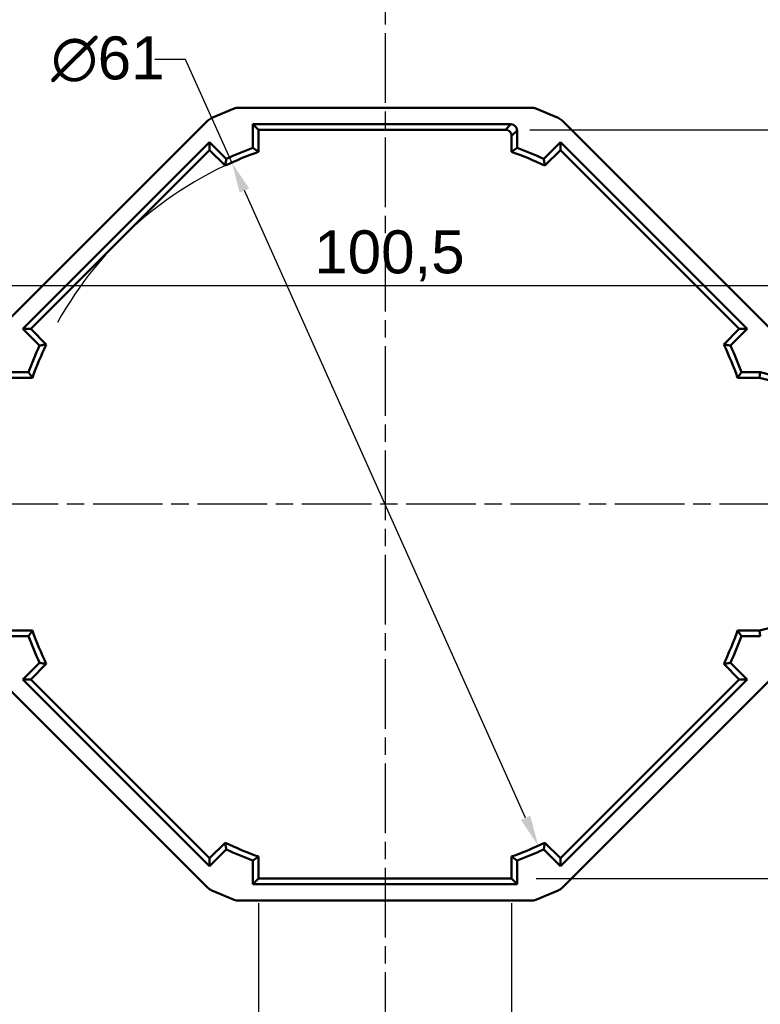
# Model space of a CAD drawing. Header units: millimetres. Extents: x 50 to 454, y 72 to 392.
# Tile 19 of 26: x 127 to 187, y 251 to 332. Entities that reach past the tile are written whole.
import ezdxf

# ---------------------------------------------------------------- set-up
doc = ezdxf.new("R2010")
doc.units = ezdxf.units.MM
doc.linetypes.add('CHAIN', pattern=[0.3543, 0.2362, -0.0295, 0.0591, -0.0295])
doc.linetypes.add('LONG_DASH_DOTTED', pattern=[0.3001, 0.2362, -0.0295, 0.0049, -0.0295])
for name, color, linetype, lineweight in [('Arêtes tangentes visibles(GABARIT)', 7, 'Continuous', 50), ('Arêtes visibles(GABARIT)', 7, 'Continuous', 50), ('Cotes(GABARIT)', 7, 'Continuous', 25), ('Marque de centre(GABARIT)', 7, 'LONG_DASH_DOTTED', 25)]:
    doc.layers.add(name, color=color, linetype=linetype, lineweight=lineweight)
doc.styles.add('Courant-BSI', font='arial.ttf')
doc.dimstyles.new('MS-Relais', dxfattribs={"dimtxt": 3.5, "dimasz": 2.5, "dimexe": 2, "dimexo": 2, "dimgap": 0.3, "dimtad": 1, "dimtoh": 1, "dimrnd": 1e-08, "dimtxsty": 'Courant-BSI', "dimcen": 0.09, "dimdle": 6, "dimclrd": 7, "dimclre": 7, "dimclrt": 7, "dimazin": 2, "dimtfac": 0.571429, "dimtmove": 0, "dimatfit": 3, "dimfxl": 1, "dimtolj": 1, "dimlwd": 25, "dimlwe": 25, "dimarcsym": 0})

# ---------------------------------------------------------------- blocks, each defined once
blk = doc.blocks.new('*D34')
at = {"layer": 'Cotes(GABARIT)', "color": 7, "linetype": 'Continuous', "lineweight": 25}
for p, q in [((140.425, 328.349), (137.925, 328.349)), ((144.184, 319.962), (140.425, 328.349)), ((168.109, 266.578), (145.206, 317.681))]:
    blk.add_line(p, q, dxfattribs=at)
blk.add_arc((156.657, 292.129), 30.5, 110.38289, 150.98001, dxfattribs=at)
at = {"layer": 'Cotes(GABARIT)', "color": 7, "linetype": 'Continuous'}
for points in [[(145.587, 317.851), (144.826, 317.51), (144.184, 319.962)], [(168.489, 266.748), (167.728, 266.408), (169.131, 264.297)]]:
    blk.add_solid(points, dxfattribs=at)
at = {"layer": 'Defpoints', "color": 0, "linetype": 'Continuous'}
for p in [(144.184, 319.962), (169.131, 264.297)]:
    blk.add_point(p, dxfattribs=at)
at = {"layer": 'Cotes(GABARIT)', "color": 7, "linetype": 'Continuous', "lineweight": 25, "insert": (129.479, 330.234), "char_height": 3.5, "attachment_point": 1, "style": 'Courant-BSI'}
blk.add_mtext('\\A1;∅61', dxfattribs=at)
blk = doc.blocks.new('*D35')
at = {"layer": 'Cotes(GABARIT)', "color": 7, "linetype": 'Continuous', "lineweight": 25}
for p, q in [((168.458, 322.629), (256.487, 322.629)), ((254.487, 320.129), (254.487, 264.129)), ((168.957, 261.629), (256.487, 261.629))]:
    blk.add_line(p, q, dxfattribs=at)
at = {"layer": 'Cotes(GABARIT)', "color": 7, "linetype": 'Continuous'}
for points in [[(254.07, 320.129), (254.904, 320.129), (254.487, 322.629)], [(254.07, 264.129), (254.904, 264.129), (254.487, 261.629)]]:
    blk.add_solid(points, dxfattribs=at)
at = {"layer": 'Defpoints', "color": 0, "linetype": 'Continuous'}
for p in [(166.458, 322.629), (166.957, 261.629), (254.487, 261.629)]:
    blk.add_point(p, dxfattribs=at)
at = {"layer": 'Cotes(GABARIT)', "color": 7, "linetype": 'Continuous', "lineweight": 25, "insert": (250.613, 289.951), "char_height": 3.5, "attachment_point": 1, "rotation": 90, "style": 'Courant-BSI'}
blk.add_mtext('\\A1;61', dxfattribs=at)
blk = doc.blocks.new('*D36')
at = {"layer": 'Cotes(GABARIT)', "color": 7, "linetype": 'Continuous', "lineweight": 25}
for p, q in [((146.357, 259.629), (146.357, 208.237)), ((166.957, 259.629), (166.957, 208.237)), ((164.457, 210.237), (148.857, 210.237))]:
    blk.add_line(p, q, dxfattribs=at)
at = {"layer": 'Cotes(GABARIT)', "color": 7, "linetype": 'Continuous'}
for points in [[(148.857, 210.653), (148.857, 209.82), (146.357, 210.237)], [(164.457, 210.653), (164.457, 209.82), (166.957, 210.237)]]:
    blk.add_solid(points, dxfattribs=at)
at = {"layer": 'Defpoints', "color": 0, "linetype": 'Continuous'}
for p in [(146.357, 261.629), (166.957, 261.629), (146.357, 210.237)]:
    blk.add_point(p, dxfattribs=at)
at = {"layer": 'Cotes(GABARIT)', "color": 7, "linetype": 'Continuous', "lineweight": 25, "insert": (152.083, 214.743), "char_height": 3.5, "attachment_point": 1, "style": 'Courant-BSI'}
blk.add_mtext('\\A1;20,6', dxfattribs=at)
blk = doc.blocks.new('*D38')
at = {"layer": 'Cotes(GABARIT)', "color": 7, "linetype": 'Continuous', "lineweight": 25}
for p, q in [((106.407, 300.329), (106.407, 311.929)), ((206.907, 300.329), (206.907, 311.929)), ((204.407, 309.929), (108.907, 309.929))]:
    blk.add_line(p, q, dxfattribs=at)
at = {"layer": 'Cotes(GABARIT)', "color": 7, "linetype": 'Continuous'}
for points in [[(108.907, 310.346), (108.907, 309.513), (106.407, 309.929)], [(204.407, 310.346), (204.407, 309.513), (206.907, 309.929)]]:
    blk.add_solid(points, dxfattribs=at)
at = {"layer": 'Defpoints', "color": 0, "linetype": 'Continuous'}
for p in [(106.407, 309.929), (106.407, 298.329), (206.907, 298.329)]:
    blk.add_point(p, dxfattribs=at)
at = {"layer": 'Cotes(GABARIT)', "color": 7, "linetype": 'Continuous', "lineweight": 25, "insert": (150.904, 314.436), "char_height": 3.5, "attachment_point": 1, "style": 'Courant-BSI'}
blk.add_mtext('\\A1;100,5', dxfattribs=at)

msp = doc.modelspace()

# ---------------------------------------------------------------- linework, layer by layer
at = {"layer": 'Arêtes tangentes visibles(GABARIT)'}
for p, q in [((144.3654, 324.3951), (144.3737, 324.3532)), ((144.7564, 324.4294), (144.748, 324.4712)), ((168.5669, 324.4712), (168.5586, 324.4294)), ((168.9412, 324.3532), (168.9495, 324.3951)), ((142.2096, 323.4198), (142.2333, 323.3843)), ((142.5577, 323.601), (142.5339, 323.6365)), ((170.781, 323.6365), (170.7573, 323.601)), ((171.0817, 323.3843), (171.1054, 323.4198)), ((166.9114, 323.0832), (166.4576, 322.6294)), ((166.9575, 322.1294), (167.4113, 322.5833)), ((142.2333, 260.8744), (142.2096, 260.8389)), ((171.1054, 260.8389), (171.0817, 260.8744)), ((142.5339, 260.6222), (142.5577, 260.6577)), ((144.3737, 259.9055), (144.3654, 259.8636)), ((168.9495, 259.8636), (168.9412, 259.9055)), ((170.7573, 260.6577), (170.781, 260.6222)), ((144.748, 259.7875), (144.7564, 259.8294)), ((168.5586, 259.8294), (168.5669, 259.7875))]:
    msp.add_line(p, q, dxfattribs=at)
at = {"layer": 'Arêtes visibles(GABARIT)'}
for p, q in [((144.3737, 324.3532), (142.5577, 323.601)), ((168.5586, 324.4294), (144.7564, 324.4294)), ((170.7573, 323.601), (168.9412, 324.3532)), ((142.2333, 323.3843), (125.4051, 306.5561)), ((187.9099, 306.5561), (171.0817, 323.3843)), ((145.9036, 321.1551), (145.9036, 323.0832)), ((145.9036, 323.0832), (166.9114, 323.0832)), ((145.9036, 323.0832), (146.3575, 322.6294)), ((146.3575, 322.6294), (166.4576, 322.6294)), ((146.3575, 320.8375), (146.3575, 322.6294)), ((167.4113, 322.5833), (167.4113, 321.1551)), ((166.9575, 322.1294), (166.9575, 320.8375)), ((127.1657, 306.4129), (142.3739, 321.6211)), ((127.8075, 306.4129), (142.3739, 320.9793)), ((142.3739, 321.6211), (143.7373, 320.2578)), ((142.3739, 321.6211), (142.3739, 320.9793)), ((142.3739, 320.9793), (143.6409, 319.7123)), ((169.5777, 320.2578), (170.941, 321.6211)), ((169.674, 319.7123), (170.941, 320.9793)), ((170.941, 321.6211), (186.1492, 306.4129)), ((170.941, 321.6211), (170.941, 320.9793)), ((170.941, 320.9793), (185.5074, 306.4129)), ((128.5291, 305.0496), (127.1657, 306.4129)), ((127.1657, 306.4129), (127.8075, 306.4129)), ((129.0745, 305.1459), (127.8075, 306.4129)), ((185.5074, 306.4129), (184.2404, 305.1459)), ((186.1492, 306.4129), (184.7859, 305.0496)), ((186.1492, 306.4129), (185.5074, 306.4129)), ((126.1005, 302.8832), (127.6317, 302.8832)), ((126.1575, 302.4294), (127.9493, 302.4294)), ((185.3657, 302.4294), (187.1575, 302.4294)), ((185.6832, 302.8832), (187.2144, 302.8832)), ((187.2144, 302.8832), (187.1575, 302.4294)), ((187.1575, 302.4294), (197.1575, 299.8794)), ((187.2144, 302.8832), (197.2494, 300.3243)), ((197.1575, 284.3794), (187.1575, 281.8294)), ((127.9493, 281.8294), (126.1575, 281.8294)), ((187.1575, 281.8294), (185.3657, 281.8294)), ((187.2144, 281.3755), (187.1575, 281.8294)), ((127.6317, 281.3755), (126.1005, 281.3755)), ((187.2144, 281.3755), (185.6832, 281.3755)), ((127.1657, 277.8458), (128.5291, 279.2092)), ((184.7859, 279.2092), (186.1492, 277.8458)), ((127.8075, 277.8458), (129.0745, 279.1128)), ((184.2404, 279.1128), (185.5074, 277.8458)), ((125.4051, 277.7027), (142.2333, 260.8744)), ((142.3739, 262.6376), (127.1657, 277.8458)), ((127.1657, 277.8458), (127.8075, 277.8458)), ((142.3739, 263.2794), (127.8075, 277.8458)), ((186.1492, 277.8458), (170.941, 262.6376)), ((185.5074, 277.8458), (170.941, 263.2794)), ((171.0817, 260.8744), (187.9099, 277.7027)), ((186.1492, 277.8458), (185.5074, 277.8458)), ((143.6409, 264.5464), (142.3739, 263.2794)), ((143.7373, 264.0009), (142.3739, 262.6376)), ((170.941, 262.6376), (169.5777, 264.0009)), ((170.941, 263.2794), (169.674, 264.5464)), ((142.3739, 262.6376), (142.3739, 263.2794)), ((145.9036, 261.1755), (145.9036, 263.1036)), ((146.3575, 261.6294), (146.3575, 263.4212)), ((166.9575, 263.4212), (166.9575, 261.6294)), ((167.4113, 263.1036), (167.4113, 261.1755)), ((170.941, 262.6376), (170.941, 263.2794)), ((145.9036, 261.1755), (146.3575, 261.6294)), ((166.9575, 261.6294), (146.3575, 261.6294)), ((167.4113, 261.1755), (166.9575, 261.6294)), ((167.4113, 261.1755), (145.9036, 261.1755)), ((142.5577, 260.6577), (144.3737, 259.9055)), ((168.9412, 259.9055), (170.7573, 260.6577)), ((144.7564, 259.8294), (168.5586, 259.8294))]:
    msp.add_line(p, q, dxfattribs=at)
at = {"layer": 'Arêtes visibles(GABARIT)', "flags": 128}
for points in [[(146.3575, 320.8375), (146.3488, 320.8437), (146.3401, 320.8498), (146.3314, 320.8559), (146.3227, 320.862), (146.3141, 320.8681), (146.3054, 320.8742), (146.2967, 320.8803), (146.288, 320.8864), (146.2793, 320.8925), (146.2706, 320.8986), (146.2619, 320.9047), (146.2532, 320.9108), (146.2445, 320.9169), (146.2358, 320.923), (146.2271, 320.9292), (146.2184, 320.9353), (146.2097, 320.9414), (146.2009, 320.9475), (146.1922, 320.9536), (146.1835, 320.9597), (146.1748, 320.9658), (146.1661, 320.9719), (146.1574, 320.978), (146.1486, 320.9841), (146.1399, 320.9902), (146.1312, 320.9963), (146.1225, 321.0024), (146.1137, 321.0085), (146.105, 321.0147), (146.0963, 321.0208), (146.0875, 321.0269), (146.0788, 321.033), (146.07, 321.0391), (146.0613, 321.0452), (146.0526, 321.0513), (146.0438, 321.0574), (146.0351, 321.0635), (146.0263, 321.0696), (146.0176, 321.0757), (146.0088, 321.0818), (146.0001, 321.0879), (145.9913, 321.094), (145.9825, 321.1002), (145.9738, 321.1063), (145.965, 321.1124), (145.9563, 321.1185), (145.9475, 321.1246), (145.9387, 321.1307), (145.93, 321.1368), (145.9212, 321.1429), (145.9124, 321.149), (145.9036, 321.1551)], [(166.9575, 320.8375), (166.9662, 320.8437), (166.9748, 320.8498), (166.9835, 320.8559), (166.9922, 320.862), (167.0009, 320.8681), (167.0096, 320.8742), (167.0183, 320.8803), (167.027, 320.8864), (167.0357, 320.8925), (167.0444, 320.8986), (167.0531, 320.9047), (167.0618, 320.9108), (167.0705, 320.9169), (167.0792, 320.923), (167.0879, 320.9292), (167.0966, 320.9353), (167.1053, 320.9414), (167.114, 320.9475), (167.1227, 320.9536), (167.1314, 320.9597), (167.1402, 320.9658), (167.1489, 320.9719), (167.1576, 320.978), (167.1663, 320.9841), (167.175, 320.9902), (167.1838, 320.9963), (167.1925, 321.0024), (167.2012, 321.0085), (167.21, 321.0147), (167.2187, 321.0208), (167.2274, 321.0269), (167.2362, 321.033), (167.2449, 321.0391), (167.2536, 321.0452), (167.2624, 321.0513), (167.2711, 321.0574), (167.2799, 321.0635), (167.2886, 321.0696), (167.2974, 321.0757), (167.3061, 321.0818), (167.3149, 321.0879), (167.3236, 321.094), (167.3324, 321.1002), (167.3412, 321.1063), (167.3499, 321.1124), (167.3587, 321.1185), (167.3675, 321.1246), (167.3762, 321.1307), (167.385, 321.1368), (167.3938, 321.1429), (167.4025, 321.149), (167.4113, 321.1551)], [(143.6409, 319.7123), (143.6427, 319.7228), (143.6446, 319.7332), (143.6464, 319.7437), (143.6482, 319.7541), (143.65, 319.7646), (143.6519, 319.7751), (143.6537, 319.7855), (143.6555, 319.796), (143.6573, 319.8065), (143.6592, 319.8169), (143.661, 319.8274), (143.6628, 319.8379), (143.6647, 319.8483), (143.6665, 319.8588), (143.6684, 319.8693), (143.6702, 319.8798), (143.672, 319.8902), (143.6739, 319.9007), (143.6757, 319.9112), (143.6776, 319.9217), (143.6794, 319.9322), (143.6813, 319.9427), (143.6831, 319.9531), (143.6849, 319.9636), (143.6868, 319.9741), (143.6887, 319.9846), (143.6905, 319.9951), (143.6924, 320.0056), (143.6942, 320.0161), (143.6961, 320.0266), (143.6979, 320.0371), (143.6998, 320.0476), (143.7017, 320.0581), (143.7035, 320.0686), (143.7054, 320.0791), (143.7072, 320.0896), (143.7091, 320.1001), (143.711, 320.1106), (143.7129, 320.1211), (143.7147, 320.1316), (143.7166, 320.1421), (143.7185, 320.1526), (143.7203, 320.1631), (143.7222, 320.1736), (143.7241, 320.1841), (143.726, 320.1947), (143.7279, 320.2052), (143.7297, 320.2157), (143.7316, 320.2262), (143.7335, 320.2367), (143.7354, 320.2473), (143.7373, 320.2578)], [(169.674, 319.7123), (169.6722, 319.7228), (169.6704, 319.7332), (169.6686, 319.7437), (169.6667, 319.7541), (169.6649, 319.7646), (169.6631, 319.7751), (169.6613, 319.7855), (169.6594, 319.796), (169.6576, 319.8065), (169.6558, 319.8169), (169.6539, 319.8274), (169.6521, 319.8379), (169.6503, 319.8483), (169.6484, 319.8588), (169.6466, 319.8693), (169.6448, 319.8798), (169.6429, 319.8902), (169.6411, 319.9007), (169.6392, 319.9112), (169.6374, 319.9217), (169.6355, 319.9322), (169.6337, 319.9427), (169.6318, 319.9531), (169.63, 319.9636), (169.6281, 319.9741), (169.6263, 319.9846), (169.6244, 319.9951), (169.6226, 320.0056), (169.6207, 320.0161), (169.6189, 320.0266), (169.617, 320.0371), (169.6152, 320.0476), (169.6133, 320.0581), (169.6114, 320.0686), (169.6096, 320.0791), (169.6077, 320.0896), (169.6058, 320.1001), (169.604, 320.1106), (169.6021, 320.1211), (169.6002, 320.1316), (169.5984, 320.1421), (169.5965, 320.1526), (169.5946, 320.1631), (169.5927, 320.1736), (169.5909, 320.1841), (169.589, 320.1947), (169.5871, 320.2052), (169.5852, 320.2157), (169.5833, 320.2262), (169.5815, 320.2367), (169.5796, 320.2473), (169.5777, 320.2578)], [(128.5291, 305.0496), (128.5396, 305.0514), (128.5501, 305.0533), (128.5606, 305.0552), (128.5711, 305.0571), (128.5817, 305.059), (128.5922, 305.0609), (128.6027, 305.0627), (128.6132, 305.0646), (128.6237, 305.0665), (128.6342, 305.0684), (128.6447, 305.0702), (128.6552, 305.0721), (128.6658, 305.074), (128.6763, 305.0758), (128.6868, 305.0777), (128.6973, 305.0796), (128.7078, 305.0814), (128.7183, 305.0833), (128.7288, 305.0852), (128.7393, 305.087), (128.7498, 305.0889), (128.7603, 305.0908), (128.7708, 305.0926), (128.7812, 305.0945), (128.7917, 305.0963), (128.8022, 305.0982), (128.8127, 305.1), (128.8232, 305.1019), (128.8337, 305.1037), (128.8442, 305.1056), (128.8547, 305.1074), (128.8651, 305.1093), (128.8756, 305.1111), (128.8861, 305.113), (128.8966, 305.1148), (128.9071, 305.1166), (128.9175, 305.1185), (128.928, 305.1203), (128.9385, 305.1222), (128.949, 305.124), (128.9594, 305.1258), (128.9699, 305.1277), (128.9804, 305.1295), (128.9908, 305.1313), (129.0013, 305.1331), (129.0118, 305.135), (129.0222, 305.1368), (129.0327, 305.1386), (129.0431, 305.1404), (129.0536, 305.1423), (129.0641, 305.1441), (129.0745, 305.1459)], [(184.7859, 305.0496), (184.7754, 305.0514), (184.7648, 305.0533), (184.7543, 305.0552), (184.7438, 305.0571), (184.7333, 305.059), (184.7228, 305.0609), (184.7123, 305.0627), (184.7017, 305.0646), (184.6912, 305.0665), (184.6807, 305.0684), (184.6702, 305.0702), (184.6597, 305.0721), (184.6492, 305.074), (184.6387, 305.0758), (184.6282, 305.0777), (184.6177, 305.0796), (184.6072, 305.0814), (184.5967, 305.0833), (184.5862, 305.0852), (184.5757, 305.087), (184.5652, 305.0889), (184.5547, 305.0908), (184.5442, 305.0926), (184.5337, 305.0945), (184.5232, 305.0963), (184.5127, 305.0982), (184.5022, 305.1), (184.4917, 305.1019), (184.4813, 305.1037), (184.4708, 305.1056), (184.4603, 305.1074), (184.4498, 305.1093), (184.4393, 305.1111), (184.4288, 305.113), (184.4184, 305.1148), (184.4079, 305.1166), (184.3974, 305.1185), (184.3869, 305.1203), (184.3765, 305.1222), (184.366, 305.124), (184.3555, 305.1258), (184.345, 305.1277), (184.3346, 305.1295), (184.3241, 305.1313), (184.3136, 305.1331), (184.3032, 305.135), (184.2927, 305.1368), (184.2823, 305.1386), (184.2718, 305.1404), (184.2613, 305.1423), (184.2509, 305.1441), (184.2404, 305.1459)], [(127.6317, 302.8832), (127.6378, 302.8744), (127.6439, 302.8656), (127.65, 302.8569), (127.6561, 302.8481), (127.6622, 302.8393), (127.6684, 302.8306), (127.6745, 302.8218), (127.6806, 302.813), (127.6867, 302.8043), (127.6928, 302.7955), (127.6989, 302.7868), (127.705, 302.778), (127.7111, 302.7693), (127.7172, 302.7605), (127.7233, 302.7518), (127.7294, 302.743), (127.7355, 302.7343), (127.7416, 302.7255), (127.7478, 302.7168), (127.7539, 302.708), (127.76, 302.6993), (127.7661, 302.6906), (127.7722, 302.6818), (127.7783, 302.6731), (127.7844, 302.6644), (127.7905, 302.6556), (127.7966, 302.6469), (127.8027, 302.6382), (127.8088, 302.6295), (127.8149, 302.6208), (127.821, 302.612), (127.8271, 302.6033), (127.8332, 302.5946), (127.8394, 302.5859), (127.8455, 302.5772), (127.8516, 302.5685), (127.8577, 302.5598), (127.8638, 302.5511), (127.8699, 302.5423), (127.876, 302.5336), (127.8821, 302.5249), (127.8882, 302.5162), (127.8943, 302.5075), (127.9004, 302.4989), (127.9065, 302.4902), (127.9126, 302.4815), (127.9188, 302.4728), (127.9249, 302.4641), (127.931, 302.4554), (127.9371, 302.4467), (127.9432, 302.438), (127.9493, 302.4294)], [(185.3657, 302.4294), (185.3718, 302.438), (185.3779, 302.4467), (185.384, 302.4554), (185.3901, 302.4641), (185.3962, 302.4728), (185.4023, 302.4815), (185.4084, 302.4902), (185.4145, 302.4989), (185.4206, 302.5075), (185.4267, 302.5162), (185.4328, 302.5249), (185.4389, 302.5336), (185.4451, 302.5423), (185.4512, 302.5511), (185.4573, 302.5598), (185.4634, 302.5685), (185.4695, 302.5772), (185.4756, 302.5859), (185.4817, 302.5946), (185.4878, 302.6033), (185.4939, 302.612), (185.5, 302.6208), (185.5061, 302.6295), (185.5122, 302.6382), (185.5183, 302.6469), (185.5244, 302.6556), (185.5306, 302.6644), (185.5367, 302.6731), (185.5428, 302.6818), (185.5489, 302.6906), (185.555, 302.6993), (185.5611, 302.708), (185.5672, 302.7168), (185.5733, 302.7255), (185.5794, 302.7343), (185.5855, 302.743), (185.5916, 302.7518), (185.5977, 302.7605), (185.6038, 302.7693), (185.6099, 302.778), (185.6161, 302.7868), (185.6222, 302.7955), (185.6283, 302.8043), (185.6344, 302.813), (185.6405, 302.8218), (185.6466, 302.8306), (185.6527, 302.8393), (185.6588, 302.8481), (185.6649, 302.8569), (185.671, 302.8656), (185.6771, 302.8744), (185.6832, 302.8832)], [(127.9493, 281.8294), (127.9432, 281.8207), (127.9371, 281.812), (127.931, 281.8033), (127.9249, 281.7946), (127.9188, 281.7859), (127.9126, 281.7772), (127.9065, 281.7686), (127.9004, 281.7599), (127.8943, 281.7512), (127.8882, 281.7425), (127.8821, 281.7338), (127.876, 281.7251), (127.8699, 281.7164), (127.8638, 281.7077), (127.8577, 281.699), (127.8516, 281.6902), (127.8455, 281.6815), (127.8394, 281.6728), (127.8332, 281.6641), (127.8271, 281.6554), (127.821, 281.6467), (127.8149, 281.638), (127.8088, 281.6292), (127.8027, 281.6205), (127.7966, 281.6118), (127.7905, 281.6031), (127.7844, 281.5943), (127.7783, 281.5856), (127.7722, 281.5769), (127.7661, 281.5681), (127.76, 281.5594), (127.7539, 281.5507), (127.7478, 281.5419), (127.7416, 281.5332), (127.7355, 281.5244), (127.7294, 281.5157), (127.7233, 281.507), (127.7172, 281.4982), (127.7111, 281.4895), (127.705, 281.4807), (127.6989, 281.4719), (127.6928, 281.4632), (127.6867, 281.4544), (127.6806, 281.4457), (127.6745, 281.4369), (127.6684, 281.4281), (127.6622, 281.4194), (127.6561, 281.4106), (127.65, 281.4018), (127.6439, 281.3931), (127.6378, 281.3843), (127.6317, 281.3755)], [(185.6832, 281.3755), (185.6771, 281.3843), (185.671, 281.3931), (185.6649, 281.4018), (185.6588, 281.4106), (185.6527, 281.4194), (185.6466, 281.4281), (185.6405, 281.4369), (185.6344, 281.4457), (185.6283, 281.4544), (185.6222, 281.4632), (185.6161, 281.4719), (185.6099, 281.4807), (185.6038, 281.4895), (185.5977, 281.4982), (185.5916, 281.507), (185.5855, 281.5157), (185.5794, 281.5244), (185.5733, 281.5332), (185.5672, 281.5419), (185.5611, 281.5507), (185.555, 281.5594), (185.5489, 281.5681), (185.5428, 281.5769), (185.5367, 281.5856), (185.5306, 281.5943), (185.5244, 281.6031), (185.5183, 281.6118), (185.5122, 281.6205), (185.5061, 281.6292), (185.5, 281.638), (185.4939, 281.6467), (185.4878, 281.6554), (185.4817, 281.6641), (185.4756, 281.6728), (185.4695, 281.6815), (185.4634, 281.6902), (185.4573, 281.699), (185.4512, 281.7077), (185.4451, 281.7164), (185.4389, 281.7251), (185.4328, 281.7338), (185.4267, 281.7425), (185.4206, 281.7512), (185.4145, 281.7599), (185.4084, 281.7686), (185.4023, 281.7772), (185.3962, 281.7859), (185.3901, 281.7946), (185.384, 281.8033), (185.3779, 281.812), (185.3718, 281.8207), (185.3657, 281.8294)], [(128.5291, 279.2092), (128.5396, 279.2073), (128.5501, 279.2054), (128.5606, 279.2035), (128.5711, 279.2016), (128.5817, 279.1997), (128.5922, 279.1979), (128.6027, 279.196), (128.6132, 279.1941), (128.6237, 279.1922), (128.6342, 279.1903), (128.6447, 279.1885), (128.6552, 279.1866), (128.6658, 279.1847), (128.6763, 279.1829), (128.6868, 279.181), (128.6973, 279.1791), (128.7078, 279.1773), (128.7183, 279.1754), (128.7288, 279.1735), (128.7393, 279.1717), (128.7498, 279.1698), (128.7603, 279.168), (128.7708, 279.1661), (128.7812, 279.1642), (128.7917, 279.1624), (128.8022, 279.1605), (128.8127, 279.1587), (128.8232, 279.1568), (128.8337, 279.155), (128.8442, 279.1531), (128.8547, 279.1513), (128.8651, 279.1494), (128.8756, 279.1476), (128.8861, 279.1458), (128.8966, 279.1439), (128.9071, 279.1421), (128.9175, 279.1402), (128.928, 279.1384), (128.9385, 279.1366), (128.949, 279.1347), (128.9594, 279.1329), (128.9699, 279.1311), (128.9804, 279.1292), (128.9908, 279.1274), (129.0013, 279.1256), (129.0118, 279.1237), (129.0222, 279.1219), (129.0327, 279.1201), (129.0431, 279.1183), (129.0536, 279.1164), (129.0641, 279.1146), (129.0745, 279.1128)], [(184.2404, 279.1128), (184.2509, 279.1146), (184.2613, 279.1164), (184.2718, 279.1183), (184.2823, 279.1201), (184.2927, 279.1219), (184.3032, 279.1237), (184.3136, 279.1256), (184.3241, 279.1274), (184.3346, 279.1292), (184.345, 279.1311), (184.3555, 279.1329), (184.366, 279.1347), (184.3765, 279.1366), (184.3869, 279.1384), (184.3974, 279.1402), (184.4079, 279.1421), (184.4184, 279.1439), (184.4288, 279.1458), (184.4393, 279.1476), (184.4498, 279.1494), (184.4603, 279.1513), (184.4708, 279.1531), (184.4813, 279.155), (184.4917, 279.1568), (184.5022, 279.1587), (184.5127, 279.1605), (184.5232, 279.1624), (184.5337, 279.1642), (184.5442, 279.1661), (184.5547, 279.168), (184.5652, 279.1698), (184.5757, 279.1717), (184.5862, 279.1735), (184.5967, 279.1754), (184.6072, 279.1773), (184.6177, 279.1791), (184.6282, 279.181), (184.6387, 279.1829), (184.6492, 279.1847), (184.6597, 279.1866), (184.6702, 279.1885), (184.6807, 279.1903), (184.6912, 279.1922), (184.7017, 279.1941), (184.7123, 279.196), (184.7228, 279.1979), (184.7333, 279.1997), (184.7438, 279.2016), (184.7543, 279.2035), (184.7648, 279.2054), (184.7754, 279.2073), (184.7859, 279.2092)], [(143.6409, 264.5464), (143.6427, 264.5359), (143.6446, 264.5255), (143.6464, 264.515), (143.6482, 264.5046), (143.65, 264.4941), (143.6519, 264.4836), (143.6537, 264.4732), (143.6555, 264.4627), (143.6573, 264.4522), (143.6592, 264.4418), (143.661, 264.4313), (143.6628, 264.4208), (143.6647, 264.4104), (143.6665, 264.3999), (143.6684, 264.3894), (143.6702, 264.3789), (143.672, 264.3685), (143.6739, 264.358), (143.6757, 264.3475), (143.6776, 264.337), (143.6794, 264.3265), (143.6813, 264.3161), (143.6831, 264.3056), (143.6849, 264.2951), (143.6868, 264.2846), (143.6887, 264.2741), (143.6905, 264.2636), (143.6924, 264.2531), (143.6942, 264.2426), (143.6961, 264.2321), (143.6979, 264.2216), (143.6998, 264.2111), (143.7017, 264.2007), (143.7035, 264.1902), (143.7054, 264.1797), (143.7072, 264.1691), (143.7091, 264.1586), (143.711, 264.1481), (143.7129, 264.1376), (143.7147, 264.1271), (143.7166, 264.1166), (143.7185, 264.1061), (143.7203, 264.0956), (143.7222, 264.0851), (143.7241, 264.0746), (143.726, 264.0641), (143.7279, 264.0535), (143.7297, 264.043), (143.7316, 264.0325), (143.7335, 264.022), (143.7354, 264.0115), (143.7373, 264.0009)], [(169.674, 264.5464), (169.6722, 264.5359), (169.6704, 264.5255), (169.6686, 264.515), (169.6667, 264.5046), (169.6649, 264.4941), (169.6631, 264.4836), (169.6613, 264.4732), (169.6594, 264.4627), (169.6576, 264.4522), (169.6558, 264.4418), (169.6539, 264.4313), (169.6521, 264.4208), (169.6503, 264.4104), (169.6484, 264.3999), (169.6466, 264.3894), (169.6448, 264.3789), (169.6429, 264.3685), (169.6411, 264.358), (169.6392, 264.3475), (169.6374, 264.337), (169.6355, 264.3265), (169.6337, 264.3161), (169.6318, 264.3056), (169.63, 264.2951), (169.6281, 264.2846), (169.6263, 264.2741), (169.6244, 264.2636), (169.6226, 264.2531), (169.6207, 264.2426), (169.6189, 264.2321), (169.617, 264.2216), (169.6152, 264.2111), (169.6133, 264.2007), (169.6114, 264.1902), (169.6096, 264.1797), (169.6077, 264.1691), (169.6058, 264.1586), (169.604, 264.1481), (169.6021, 264.1376), (169.6002, 264.1271), (169.5984, 264.1166), (169.5965, 264.1061), (169.5946, 264.0956), (169.5927, 264.0851), (169.5909, 264.0746), (169.589, 264.0641), (169.5871, 264.0535), (169.5852, 264.043), (169.5833, 264.0325), (169.5815, 264.022), (169.5796, 264.0115), (169.5777, 264.0009)], [(145.9036, 263.1036), (145.9124, 263.1097), (145.9212, 263.1158), (145.93, 263.1219), (145.9387, 263.128), (145.9475, 263.1341), (145.9563, 263.1402), (145.965, 263.1463), (145.9738, 263.1525), (145.9825, 263.1586), (145.9913, 263.1647), (146.0001, 263.1708), (146.0088, 263.1769), (146.0176, 263.183), (146.0263, 263.1891), (146.0351, 263.1952), (146.0438, 263.2013), (146.0526, 263.2074), (146.0613, 263.2135), (146.07, 263.2196), (146.0788, 263.2257), (146.0875, 263.2318), (146.0963, 263.238), (146.105, 263.2441), (146.1137, 263.2502), (146.1225, 263.2563), (146.1312, 263.2624), (146.1399, 263.2685), (146.1486, 263.2746), (146.1574, 263.2807), (146.1661, 263.2868), (146.1748, 263.2929), (146.1835, 263.299), (146.1922, 263.3051), (146.2009, 263.3112), (146.2097, 263.3173), (146.2184, 263.3235), (146.2271, 263.3296), (146.2358, 263.3357), (146.2445, 263.3418), (146.2532, 263.3479), (146.2619, 263.354), (146.2706, 263.3601), (146.2793, 263.3662), (146.288, 263.3723), (146.2967, 263.3784), (146.3054, 263.3845), (146.3141, 263.3906), (146.3227, 263.3967), (146.3314, 263.4028), (146.3401, 263.409), (146.3488, 263.4151), (146.3575, 263.4212)], [(167.4113, 263.1036), (167.4025, 263.1097), (167.3938, 263.1158), (167.385, 263.1219), (167.3762, 263.128), (167.3675, 263.1341), (167.3587, 263.1402), (167.3499, 263.1463), (167.3412, 263.1525), (167.3324, 263.1586), (167.3236, 263.1647), (167.3149, 263.1708), (167.3061, 263.1769), (167.2974, 263.183), (167.2886, 263.1891), (167.2799, 263.1952), (167.2711, 263.2013), (167.2624, 263.2074), (167.2536, 263.2135), (167.2449, 263.2196), (167.2362, 263.2257), (167.2274, 263.2318), (167.2187, 263.238), (167.21, 263.2441), (167.2012, 263.2502), (167.1925, 263.2563), (167.1838, 263.2624), (167.175, 263.2685), (167.1663, 263.2746), (167.1576, 263.2807), (167.1489, 263.2868), (167.1402, 263.2929), (167.1314, 263.299), (167.1227, 263.3051), (167.114, 263.3112), (167.1053, 263.3173), (167.0966, 263.3235), (167.0879, 263.3296), (167.0792, 263.3357), (167.0705, 263.3418), (167.0618, 263.3479), (167.0531, 263.354), (167.0444, 263.3601), (167.0357, 263.3662), (167.027, 263.3723), (167.0183, 263.3784), (167.0096, 263.3845), (167.0009, 263.3906), (166.9922, 263.3967), (166.9835, 263.4028), (166.9748, 263.409), (166.9662, 263.4151), (166.9575, 263.4212)]]:
    msp.add_lwpolyline(points, dxfattribs=at)
at = {"layer": 'Arêtes visibles(GABARIT)'}
for radius, start, end in [(30.9538, 110.329299, 114.670701), (30.9538, 65.329299, 69.670701), (30.5, 109.737107, 115.262893), (30.5, 64.737107, 70.262893), (30.9538, 155.329299, 159.670701), (30.5, 154.737107, 160.262893), (30.5, 19.737107, 25.262893), (30.9538, 20.329299, 24.670701), (30.5, 199.737107, 205.262893), (30.5, 334.737107, 340.262893), (30.9538, 200.329299, 204.670701), (30.9538, 335.329299, 339.670701), (30.5, 244.737107, 250.262893), (30.9538, 245.329299, 249.670701), (30.5, 289.737107, 295.262893), (30.9538, 290.329299, 294.670701)]:
    msp.add_arc((156.6575, 292.1294), radius, start, end, dxfattribs=at)
for centre, major_axis, ratio, start_param, end_param in [((144.7564, 323.4292), (-0.1951, 0.9809), 0.9998417, 6.0868661, 6.4795046), ((144.7564, 323.4293), (-0.1951, 0.9808), 0.9999604, 0.1963192, 0.196342), ((144.7564, 323.4293), (-0.1951, 0.9808), 0.9999604, 6.0868433, 6.0868661), ((168.5585, 323.4292), (0.1951, 0.9809), 0.9998417, 6.0868661, 6.4795046), ((168.5586, 323.4293), (0.1951, 0.9808), 0.9999604, 0.1963192, 0.196342), ((168.5586, 323.4293), (0.1951, 0.9808), 0.9999604, 6.0868433, 6.0868661), ((142.9405, 322.677), (-0.5557, 0.8316), 0.9998417, 6.0868661, 6.4795046), ((142.9404, 322.6771), (-0.5556, 0.8315), 0.9999604, 0.1963192, 0.196342), ((142.9404, 322.6771), (-0.5556, 0.8315), 0.9999604, 6.0868433, 6.0868661), ((170.3745, 322.677), (0.5557, 0.8316), 0.9998417, 6.0868661, 6.4795046), ((170.3746, 322.6771), (0.5556, 0.8315), 0.9999604, 0.1963192, 0.196342), ((170.3746, 322.6771), (0.5556, 0.8315), 0.9999604, 6.0868433, 6.0868661), ((166.4574, 322.1293), (-0.3537, -0.3537), 0.9996955, 2.3563468, 3.9268385), ((166.9112, 322.5831), (0.3537, 0.3537), 0.9996955, 5.4979394, 7.0684312), ((142.9404, 261.5816), (-0.5556, -0.8315), 0.9999604, 6.0868433, 6.0868661), ((142.9405, 261.5817), (-0.5557, -0.8316), 0.9998417, 6.0868661, 6.4795046), ((170.3745, 261.5817), (0.5557, -0.8316), 0.9998417, 6.0868661, 6.4795046), ((170.3746, 261.5816), (0.5556, -0.8315), 0.9999604, 0.1963192, 0.196342), ((142.9404, 261.5816), (-0.5556, -0.8315), 0.9999604, 0.1963192, 0.196342), ((144.7564, 260.8295), (-0.1951, -0.9809), 0.9998417, 6.0868661, 6.4795046), ((144.7564, 260.8294), (-0.1951, -0.9808), 0.9999604, 6.0868433, 6.0868661), ((168.5585, 260.8295), (0.1951, -0.9809), 0.9998417, 6.0868661, 6.4795046), ((168.5586, 260.8294), (0.1951, -0.9808), 0.9999604, 0.1963192, 0.196342), ((170.3746, 261.5816), (0.5556, -0.8315), 0.9999604, 6.0868433, 6.0868661), ((144.7564, 260.8294), (-0.1951, -0.9808), 0.9999604, 0.1963192, 0.196342), ((168.5586, 260.8294), (0.1951, -0.9808), 0.9999604, 6.0868433, 6.0868661)]:
    msp.add_ellipse(centre, major_axis=major_axis, ratio=ratio, start_param=start_param, end_param=end_param, dxfattribs=at)
at = {"layer": 'Marque de centre(GABARIT)', "linetype": 'CHAIN', "ltscale": 23.990969}
for p, q in [((156.6575, 355.9968), (156.6575, 217.613)), ((232.049, 292.1294), (83.9551, 292.1294))]:
    msp.add_line(p, q, dxfattribs=at)

# ---------------------------------------------------------------- dimensions: what is measured, and where the dimension line sits
at = {"layer": 'Cotes(GABARIT)', "color": 7, "linetype": 'Continuous', "lineweight": 25}
dim = msp.add_diameter_dim_2p(p1=(169.131, 264.2966), p2=(144.184, 319.9621), dimstyle='MS-Relais', override={"dimtad": 0, "dimtih": 1, "dimdec": 2, "dimlfac": 1, "dimtp": 0, "dimtm": 0, "dimtdec": 2, "dimatfit": 2}, dxfattribs=at)
dim.commit()
dim.dimension.update_dxf_attribs({"geometry": '*D34', "text_midpoint": (133.5525, 328.3487), "dimtype": 163})
for base, p1, p2, angle, picture, middle in [((254.4869, 261.6294), (166.4576, 322.6294), (166.9575, 261.6294), 270, '*D35', (254.4869, 292.1294)), ((106.4075, 309.9294), (206.9075, 298.3294), (106.4075, 298.3294), 180, '*D38', (156.6575, 309.9294)), ((146.3575, 210.2367), (166.9575, 261.6294), (146.3575, 261.6294), 180, '*D36', (156.6575, 210.2367))]:
    dim = msp.add_linear_dim(base=base, p1=p1, p2=p2, angle=angle, dimstyle='MS-Relais', override={"dimtoh": 0, "dimdec": 2, "dimtp": 0, "dimtm": 0, "dimtdec": 2, "dimtofl": 0, "dimatfit": 1}, dxfattribs=at)
    dim.commit()
    dim.dimension.update_dxf_attribs({"geometry": picture, "text_midpoint": middle, "dimtype": 160})

doc.saveas('drawing.dxf')
